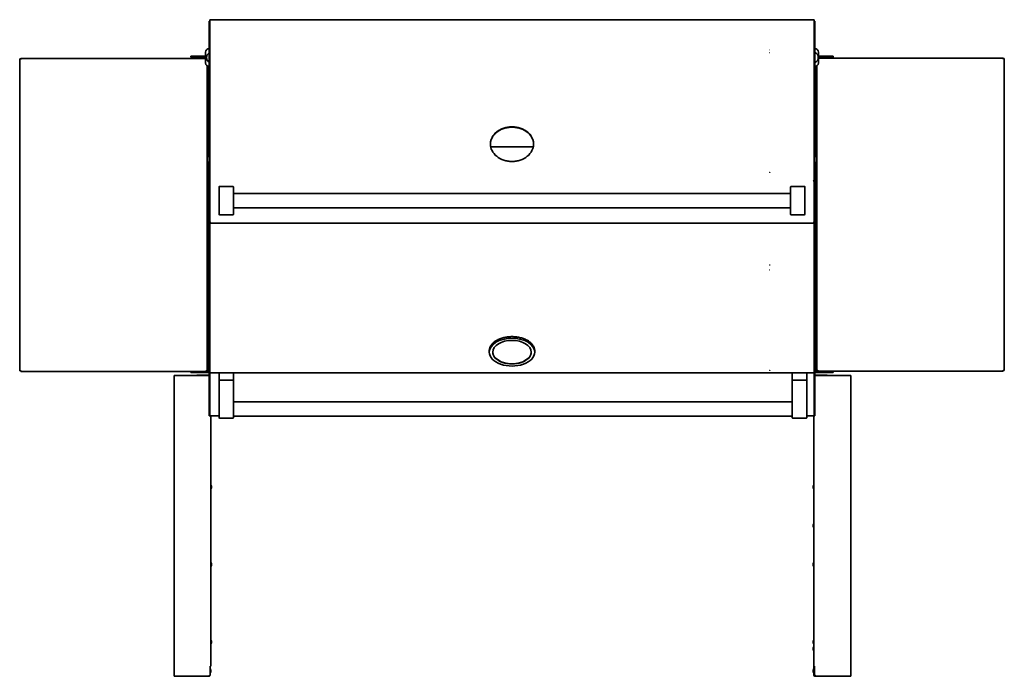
# Model space of a CAD drawing. Extents: x -17 to 110, y -18 to 98.
# Tile 6 of 8: x -17 to 51, y 53 to 98. Entities that reach past the tile are written whole.
import ezdxf

# ---------------------------------------------------------------- set-up
doc = ezdxf.new("R2010")
doc.units = 0
doc.header["$MEASUREMENT"] = 0

msp = doc.modelspace()

# ---------------------------------------------------------------- linework, layer by layer
at = {"color": 7, "lineweight": 35}
for p, q in [((-3.9973, 98.324023), (-3.9595, 98.324023)), ((-3.9973, 96.271146), (-3.9973, 98.324023)), ((-3.875, 98.433521), (-3.9595, 98.433521)), ((-3.9595, 96.358998), (-3.9595, 98.433521)), ((-3.875, 98.433857), (-3.875, 98.433521)), ((37.875001, 98.433857), (-3.875, 98.433857)), ((37.875001, 98.433521), (37.875001, 98.433857)), ((37.959499, 98.433521), (37.875001, 98.433521)), ((37.959499, 98.433521), (37.959499, 96.358998)), ((37.959499, 98.324023), (37.997297, 98.324023)), ((37.997297, 96.271146), (37.997297, 98.324023)), ((-3.9973, 96.271146), (-3.9973, 96.058667)), ((-3.9595, 96.140002), (-3.9595, 96.358998)), ((37.959499, 96.358998), (37.959499, 96.140002)), ((37.997297, 96.058667), (37.997297, 96.271146)), ((-17.065227, 95.718119), (-17.137027, 95.718119)), ((-17.137027, 95.718119), (-17.137027, 74.093114)), ((-17.065227, 95.75501), (-4.242549, 95.75501)), ((-17.065227, 95.718119), (-17.065227, 95.75501)), ((-17.065227, 95.718119), (-17.065227, 95.683209)), ((-5.012027, 95.916469), (-5.262027, 95.916469)), ((-5.262027, 95.841766), (-5.262027, 95.916469)), ((-5.262027, 95.841766), (-5.012027, 95.841766)), ((-4.242549, 95.916469), (-5.012027, 95.916469)), ((-4.242549, 95.841766), (-5.012027, 95.841766)), ((-4.824527, 95.75501), (-4.824527, 95.841766)), ((-4.574527, 95.75501), (-4.574527, 95.841766)), ((-4.242552, 95.433282), (-4.242552, 96.183284)), ((-3.9973, 87.835828), (-3.9973, 96.058667)), ((-3.9595, 87.855686), (-3.9595, 96.140002)), ((37.959499, 96.140002), (37.959499, 87.855686)), ((37.997297, 87.835828), (37.997297, 96.058667)), ((38.242553, 95.433282), (38.242553, 96.183284)), ((39.012028, 95.916469), (38.242553, 95.916469)), ((39.012028, 95.841766), (38.242553, 95.841766)), ((38.242553, 95.770014), (51.065227, 95.770014)), ((38.574526, 95.770014), (38.574526, 95.841766)), ((38.824525, 95.770014), (38.824525, 95.841766)), ((39.262027, 95.916469), (39.012028, 95.916469)), ((39.012028, 95.841766), (39.262027, 95.841766)), ((39.262027, 95.916469), (39.262027, 95.841766)), ((51.065227, 95.733114), (51.065227, 95.770014)), ((51.065227, 95.698213), (51.065227, 95.733114)), ((51.065227, 95.733114), (51.137027, 95.733114)), ((51.137027, 74.108113), (51.137027, 95.733114)), ((-4.137027, 95.229262), (-4.137027, 88.913776)), ((-4.0122, 94.841943), (-4.0122, 95.184067)), ((-4.0122, 95.184067), (-4.0122, 88.962027)), ((-4.000006, 88.962027), (-4.000006, 95.183394)), ((38.000008, 95.183394), (38.000008, 88.962027)), ((38.0122, 95.184067), (38.0122, 94.841943)), ((38.137024, 88.913786), (38.137024, 95.229262)), ((-4.0122, 94.841943), (-4.0122, 94.591939)), ((-4.000006, 94.591939), (-4.0122, 94.591939)), ((38.0122, 94.591939), (38.000008, 94.591939)), ((38.0122, 94.591939), (38.0122, 94.841943)), ((38.0122, 88.962027), (38.0122, 94.591939)), ((-3.9973, 81.396888), (-3.9973, 89.467024)), ((15.500002, 89.818298), (15.500002, 89.817404)), ((18.479986, 89.621563), (15.520033, 89.621563)), ((18.5, 89.818298), (18.5, 89.817452)), ((-4.1473, 88.872022), (-4.1473, 88.77576)), ((-4.1473, 88.77576), (-4.1473, 88.626027)), ((-3.9973, 88.962018), (-4.0573, 88.962018)), ((-3.9973, 88.795329), (-3.9973, 88.962018)), ((-3.9973, 88.536021), (-3.9973, 88.795329)), ((37.997297, 88.962018), (38.057299, 88.962018)), ((38.147299, 88.859681), (38.147299, 88.872022)), ((38.147299, 88.626027), (38.147299, 88.859681)), ((-4.137027, 88.584273), (-4.137027, 74.093114)), ((-3.9973, 88.536021), (-4.0573, 88.536021)), ((-4.0122, 88.536021), (-4.0122, 74.593112)), ((-4.000006, 74.04591), (-4.000006, 88.536021)), ((37.997297, 88.536021), (38.057299, 88.536021)), ((38.000008, 88.536021), (38.000008, 74.04591)), ((38.0122, 75.306041), (38.0122, 88.536021)), ((38.137024, 74.108113), (38.137024, 88.584263)), ((-3.9973, 87.835828), (-3.9973, 87.267509)), ((-3.9595, 87.267509), (-3.9595, 87.855686)), ((37.959499, 87.855686), (37.959499, 87.267509)), ((37.997297, 87.267509), (37.997297, 87.835828)), ((38.012205, 87.819997), (38.000012, 87.819997)), ((-3.9973, 87.267509), (-3.9973, 84.450068)), ((-3.9595, 84.383074), (-3.9595, 87.267509)), ((-3.3125, 86.844377), (-3.3125, 86.845165)), ((-3.3125, 86.486067), (-3.3125, 86.844377)), ((-3.2925, 86.865177), (-2.3325, 86.865177)), ((-2.3325, 86.864677), (-3.2925, 86.864677)), ((-2.3125, 86.845165), (-2.3125, 86.844377)), ((-2.3125, 86.844377), (-2.3125, 86.486067)), ((36.312501, 86.844377), (36.312501, 86.845165)), ((36.312501, 86.486067), (36.312501, 86.844377)), ((36.332498, 86.865177), (37.2925, 86.865177)), ((36.332498, 86.864677), (37.2925, 86.864677)), ((37.312497, 86.845165), (37.312497, 86.844377)), ((37.312497, 86.844377), (37.312497, 86.486067)), ((37.959499, 84.383074), (37.959499, 87.267509)), ((37.997297, 87.267509), (37.997297, 84.450068)), ((38.012205, 87.327987), (38.000012, 87.327987)), ((-3.3125, 86.486067), (-3.3125, 85.293276)), ((-2.3125, 85.293276), (-2.3125, 86.486067)), ((-2.3125, 86.38967), (36.312501, 86.38967)), ((36.312501, 86.486067), (36.312501, 85.293276)), ((37.312497, 85.293276), (37.312497, 86.486067)), ((-2.3125, 85.389673), (36.312501, 85.389673)), ((-3.3125, 84.934966), (-3.3125, 85.293276)), ((-2.3325, 84.914666), (-3.2925, 84.914666)), ((-2.3125, 85.293276), (-2.3125, 84.934966)), ((36.312501, 84.934966), (36.312501, 85.293276)), ((36.332498, 84.914666), (37.2925, 84.914666)), ((37.312497, 85.293276), (37.312497, 84.934966)), ((-3.9595, 84.383074), (-3.875, 84.383074)), ((-3.9595, 81.428309), (-3.9595, 84.361659)), ((-3.875, 84.383074), (-3.875, 84.327767)), ((-3.875, 84.383074), (-3.875, 84.330882)), ((-3.875, 84.327767), (-3.875, 84.327172)), ((37.875001, 84.327172), (-3.875, 84.327172)), ((37.959499, 84.383074), (37.875001, 84.383074)), ((37.875001, 84.383074), (37.875001, 84.327172)), ((37.875001, 84.327767), (37.875001, 84.330997)), ((37.959499, 84.361659), (37.959499, 81.428309)), ((37.997297, 81.396888), (37.997297, 84.449569)), ((38.012205, 82.569993), (38.000012, 82.569993)), ((38.012205, 82.077992), (38.000012, 82.077992)), ((-3.9973, 81.396888), (-3.9973, 81.07443)), ((-3.9595, 81.096316), (-3.9595, 81.428309)), ((37.959499, 81.428309), (37.959499, 81.096316)), ((37.997297, 81.07443), (37.997297, 81.396888)), ((-3.9973, 74.160195), (-3.9973, 81.07443)), ((-3.9595, 74.130278), (-3.9595, 81.096316)), ((37.959499, 81.096316), (37.959499, 74.130278)), ((37.997297, 74.160195), (37.997297, 81.07443)), ((-3.999997, 78.231129), (-4.001634, 78.230648)), ((-3.999997, 77.910353), (-4.001634, 77.910834)), ((38.000017, 78.231124), (38.001632, 78.230648)), ((38.000017, 77.910358), (38.001632, 77.910834)), ((-4.0122, 75.306041), (-4.0122, 75.056042)), ((-4.0122, 75.306041), (-4.000006, 75.306041)), ((15.425001, 75.480741), (15.425001, 75.389798)), ((18.575001, 75.480741), (18.575001, 75.389798)), ((38.000008, 75.306041), (38.0122, 75.306041)), ((38.0122, 75.056042), (38.0122, 75.306041)), ((-4.0822, 74.593112), (-4.0122, 74.593112)), ((-4.0822, 74.593112), (-4.0822, 74.093114)), ((-4.0122, 74.556212), (-4.0481, 74.556212)), ((-4.0481, 74.556212), (-4.0481, 74.128014)), ((-4.0122, 74.088216), (-4.0122, 75.056042)), ((-4.0122, 74.593112), (-4.0122, 74.556212)), ((-4.0122, 74.556212), (-4.0122, 74.128014)), ((38.0122, 75.056042), (38.0122, 74.088216)), ((38.082198, 74.608116), (38.0122, 74.608116)), ((38.0122, 74.571216), (38.048101, 74.571216)), ((38.048101, 74.571216), (38.048101, 74.143014)), ((38.082198, 74.108113), (38.082198, 74.608116)), ((38.082198, 74.608116), (38.082198, 74.108113)), ((-17.065227, 74.093114), (-17.137027, 74.093114)), ((-17.065227, 74.128014), (-17.065227, 74.093114)), ((-17.065227, 74.093114), (-17.065227, 74.056214)), ((-5.075768, 74.056214), (-17.065227, 74.056214)), ((-6.4353, 73.777942), (-6.1375, 73.777942)), ((-6.4353, 52.940443), (-6.4353, 73.777942)), ((-4.048208, 73.777942), (-6.1375, 73.777942)), ((-5.9404, 74.056214), (-5.258305, 74.056214)), ((-5.012027, 74.056214), (-5.262027, 74.056214)), ((-5.262027, 73.981515), (-5.262027, 74.056214)), ((-5.262027, 73.981515), (-5.012027, 73.981515)), ((-5.012027, 74.056214), (-4.0442, 74.056214)), ((-5.012027, 73.981515), (-4.0442, 73.981515)), ((-4.861356, 73.981515), (-4.844311, 73.981515)), ((-4.844311, 73.981515), (-4.537697, 73.981515)), ((-4.8386, 73.796689), (-4.0094, 73.796689)), ((-4.208827, 74.128014), (-4.208827, 74.093114)), ((-4.137027, 74.093114), (-4.208827, 74.093114)), ((-4.208827, 74.093114), (-4.208827, 74.056214)), ((-4.208827, 74.092114), (-4.137027, 74.092114)), ((-4.137027, 74.093114), (-4.137027, 74.092114)), ((-4.137027, 74.093114), (-4.084, 74.093114)), ((-4.137027, 74.092114), (-4.137027, 74.056214)), ((-4.137027, 74.092114), (-4.084, 74.092114)), ((-4.0822, 74.093114), (-4.084, 74.093114)), ((-3.9973, 74.04591), (-4.000006, 74.04591)), ((-4, 71.672541), (-4, 73.895739)), ((-3.9973, 74.160195), (-3.9973, 73.983001)), ((-3.9595, 73.983001), (-3.9973, 73.983001)), ((-3.9595, 73.9471), (-3.9595, 74.130278)), ((37.891999, 73.9471), (-3.9595, 73.9471)), ((-3.9522, 73.905592), (-3.9522, 71.671887)), ((-3.9522, 71.672541), (-3.9522, 73.895739)), ((-3.932753, 73.9471), (-3.927762, 73.938714)), ((-3.3125, 73.4671), (-3.3125, 73.927098)), ((-3.2925, 73.9471), (-2.3325, 73.9471)), ((-2.3125, 73.927098), (-2.3125, 73.4671)), ((36.437498, 73.4671), (36.437498, 73.927098)), ((36.4575, 73.9471), (37.417497, 73.9471)), ((37.437499, 73.927098), (37.437499, 73.4671)), ((37.891999, 73.9471), (37.902001, 73.9471)), ((37.891999, 73.9471), (37.902001, 73.9471)), ((37.959499, 73.9471), (37.902001, 73.9471)), ((37.932754, 73.9471), (37.92776, 73.938714)), ((37.952198, 73.905592), (37.952198, 71.671887)), ((37.952198, 71.672541), (37.952198, 73.895739)), ((37.959499, 74.130278), (37.959499, 73.9471)), ((37.997297, 73.983001), (37.959499, 73.983001)), ((37.997297, 73.983001), (37.997297, 74.160195)), ((37.997297, 74.04591), (38.000008, 74.04591)), ((37.999998, 71.672541), (37.999998, 73.895739)), ((37.999998, 73.745228), (38.009398, 73.750793)), ((37.999998, 73.74803), (38.009398, 73.750793)), ((38.009398, 73.796689), (38.838597, 73.796689)), ((38.009398, 73.760789), (38.042208, 73.760789)), ((38.027848, 73.750793), (38.009398, 73.750793)), ((38.044198, 74.056214), (39.012028, 74.056214)), ((38.044198, 73.981515), (39.012028, 73.981515)), ((38.082198, 74.108113), (38.084001, 74.108113)), ((38.137024, 74.108113), (38.084001, 74.108113)), ((38.137024, 74.107113), (38.084001, 74.107113)), ((39.940397, 74.071213), (38.084001, 74.071213)), ((38.098207, 73.777942), (40.187498, 73.777942)), ((38.137024, 74.108113), (38.208825, 74.108113)), ((38.137024, 74.108113), (38.137024, 74.107113)), ((38.137024, 74.107113), (38.137024, 74.071213)), ((38.208825, 74.107113), (38.137024, 74.107113)), ((38.208825, 74.071213), (38.137024, 74.071213)), ((38.208825, 74.108113), (38.208825, 74.143014)), ((38.208825, 74.108113), (38.208825, 74.071213)), ((51.065227, 74.071213), (38.208825, 74.071213)), ((38.537694, 73.981515), (38.861358, 73.981515)), ((38.574526, 74.071213), (38.574526, 74.056214)), ((38.824525, 74.071213), (38.824525, 74.056214)), ((39.262027, 74.056214), (39.012028, 74.056214)), ((39.012028, 73.981515), (39.262027, 73.981515)), ((39.262027, 74.056214), (39.262027, 73.981515)), ((40.485297, 73.777942), (40.187498, 73.777942)), ((40.485297, 73.777942), (40.485297, 52.940443)), ((51.065227, 74.108113), (51.065227, 74.143014)), ((51.065227, 74.108113), (51.137027, 74.108113)), ((51.065227, 74.108113), (51.065227, 74.071213)), ((-3.3125, 73.447102), (-3.2925, 73.447102)), ((-3.3125, 71.345421), (-3.3125, 73.447102)), ((-2.3325, 73.447102), (-3.2925, 73.447102)), ((-2.3325, 73.447102), (-2.3125, 73.447102)), ((-2.3125, 73.447102), (-2.3125, 71.345421)), ((36.437498, 73.447102), (36.4575, 73.447102)), ((36.437498, 71.345421), (36.437498, 73.447102)), ((36.4575, 73.447102), (37.417497, 73.447102)), ((37.417497, 73.447102), (37.437499, 73.447102)), ((37.437499, 73.447102), (37.437499, 71.345421)), ((-2.312499, 71.947098), (36.437498, 71.947098)), ((-4, 71.672541), (-4, 70.98454)), ((-3.9522, 71.672541), (-3.9522, 70.98454)), ((-3.9522, 70.984391), (-3.9522, 71.671887)), ((-3.3125, 71.345421), (-3.3125, 70.842098)), ((-2.3125, 70.842098), (-2.3125, 71.345421)), ((36.437498, 71.345421), (36.437498, 70.842098)), ((37.437499, 70.842098), (37.437499, 71.345421)), ((37.952198, 71.672541), (37.952198, 70.98454)), ((37.952198, 70.984391), (37.952198, 71.671887)), ((37.999998, 71.672541), (37.999998, 70.98454)), ((-3.9522, 70.98454), (-4, 70.98454)), ((-3.3125, 70.984391), (-3.9522, 70.984391)), ((-3.8875, 70.984396), (-3.8875, 53.627939)), ((-2.3325, 70.8221), (-3.2925, 70.8221)), ((-2.3125, 70.947102), (36.437498, 70.947102)), ((36.4575, 70.8221), (37.417497, 70.8221)), ((37.952198, 70.984391), (37.437499, 70.984391)), ((37.937497, 53.627939), (37.937497, 70.984396)), ((37.952198, 70.98454), (37.999998, 70.98454)), ((-3.842012, 66.096124), (-3.842012, 66.096691)), ((-3.842012, 66.039179), (-3.842012, 66.096124)), ((-3.842012, 66.039179), (-3.842012, 65.99669)), ((37.892009, 66.06775), (37.892009, 66.096677)), ((37.892009, 66.092039), (37.892009, 66.025631)), ((37.892009, 66.001342), (37.892009, 66.06775)), ((37.892009, 66.025631), (37.892009, 65.99669)), ((37.937497, 66.20294), (37.937497, 66.112498)), ((37.937497, 66.112498), (37.937497, 65.89044)), ((37.892009, 63.409188), (37.892009, 63.378829)), ((37.892009, 63.405171), (37.892009, 63.339551)), ((37.892009, 63.378829), (37.892009, 63.313209)), ((37.892009, 63.339551), (37.892009, 63.309192)), ((37.937497, 60.827939), (37.937497, 60.729683)), ((-3.842012, 60.72169), (-3.842012, 60.671185)), ((-3.842012, 60.671185), (-3.842012, 60.621689)), ((37.892009, 60.72169), (37.892009, 60.69025)), ((37.892009, 60.718119), (37.892009, 60.653134)), ((37.892009, 60.625264), (37.892009, 60.69025)), ((37.892009, 60.653134), (37.892009, 60.621689)), ((37.937497, 60.729683), (37.937497, 60.515439)), ((-3.842012, 55.344671), (-3.842012, 55.346689)), ((-3.842012, 55.282626), (-3.842012, 55.344671)), ((37.892009, 55.346689), (37.892009, 55.310837)), ((37.892009, 55.344652), (37.892009, 55.28254)), ((37.892009, 55.248735), (37.892009, 55.310837)), ((37.937497, 55.452939), (37.937497, 55.340903)), ((37.937497, 55.340903), (37.937497, 55.140439)), ((-3.842012, 55.282626), (-3.842012, 55.246688)), ((37.892009, 55.28254), (37.892009, 55.246688)), ((37.892009, 54.877939), (37.892009, 54.84944)), ((37.892009, 54.873085), (37.892009, 54.806446)), ((37.892009, 54.84944), (37.892009, 54.782801)), ((37.892009, 54.777938), (37.892009, 54.806446)), ((-3.9353, 53.627939), (-3.9353, 53.040445)), ((-3.9353, 53.627939), (-3.8875, 53.627939)), ((-3.892012, 53.312825), (-3.892012, 53.346687)), ((-3.892012, 53.312825), (-3.892012, 53.249368)), ((37.892009, 53.346687), (37.892009, 53.296687)), ((37.892009, 53.346687), (37.892009, 53.296687)), ((37.892009, 53.346687), (37.892009, 53.304616)), ((37.892009, 53.346687), (37.892009, 53.310835)), ((37.892009, 53.346687), (37.892009, 53.315247)), ((37.892009, 53.346687), (37.892009, 53.317746)), ((37.892009, 53.288766), (37.892009, 53.346063)), ((37.892009, 53.282538), (37.892009, 53.34465)), ((37.892009, 53.278136), (37.892009, 53.343121)), ((37.892009, 53.275637), (37.892009, 53.342045)), ((37.892009, 53.317746), (37.892009, 53.251338)), ((37.892009, 53.315247), (37.892009, 53.250261)), ((37.892009, 53.310835), (37.892009, 53.248733)), ((37.892009, 53.304616), (37.892009, 53.24732)), ((37.892009, 53.246695), (37.892009, 53.296687)), ((37.892009, 53.296687), (37.892009, 53.246695)), ((37.892009, 53.288766), (37.892009, 53.246695)), ((37.892009, 53.246705), (37.892009, 53.282538)), ((37.892009, 53.246705), (37.892009, 53.278136)), ((37.892009, 53.275637), (37.892009, 53.246695)), ((37.937497, 53.627959), (37.937497, 53.615761)), ((37.937497, 53.627939), (37.985297, 53.627939)), ((37.937497, 53.615761), (37.937497, 53.452956)), ((37.937497, 53.615761), (37.973397, 53.615761)), ((37.937497, 53.608687), (37.937497, 52.993587)), ((37.937497, 53.608687), (37.973397, 53.608687)), ((37.937497, 53.452937), (37.937497, 53.296687)), ((37.937497, 53.296687), (37.937497, 53.140437)), ((37.973397, 53.627939), (37.973397, 53.615761)), ((37.973397, 53.615761), (37.973397, 53.608696)), ((37.973397, 53.608687), (37.973397, 52.993587)), ((37.977502, 53.373687), (37.973397, 53.373687)), ((37.977497, 53.012945), (37.977497, 53.627939)), ((37.985297, 53.040445), (37.985297, 53.627939)), ((-6.4353, 52.940443), (-6.1375, 52.940443)), ((-4.048208, 52.940443), (-6.1375, 52.940443)), ((-4.0094, 52.92169), (-4.8386, 52.92169)), ((-3.9375, 52.993587), (-3.9375, 53.02817)), ((-3.892012, 53.246695), (-3.892012, 53.249368)), ((37.937497, 53.140292), (37.937497, 53.000661)), ((37.937512, 53.000094), (37.937497, 53.000661)), ((37.977502, 53.219686), (37.973397, 53.219686)), ((37.977497, 53.219686), (37.973397, 53.219686)), ((37.977497, 53.219686), (37.973402, 53.219686)), ((37.977497, 53.219686), (37.973402, 53.219686)), ((37.977497, 53.219686), (37.973402, 53.219686)), ((37.977497, 53.012945), (37.991554, 53.012945)), ((38.028954, 52.967587), (38.009398, 52.967587)), ((38.009398, 52.967587), (38.009398, 52.964665)), ((38.042208, 52.957591), (38.009398, 52.957591)), ((38.838597, 52.92169), (38.009398, 52.92169)), ((38.098207, 52.940443), (40.187498, 52.940443)), ((40.485297, 52.940443), (40.187498, 52.940443))]:
    msp.add_line(p, q, dxfattribs=at)
for points in [[(34.87, 96.140002), (34.872504, 96.142011), (34.873936, 96.142559), (34.877214, 96.142155), (34.880001, 96.140002)], [(34.880001, 96.140002), (34.878026, 96.138339), (34.875911, 96.137465), (34.872903, 96.137839), (34.87, 96.140002)], [(15.939241, 90.659199), (15.975329, 90.686698), (16.012298, 90.713073), (16.050133, 90.738324), (16.079064, 90.756509), (16.108462, 90.77406), (16.168613, 90.80724), (16.230516, 90.837864), (16.294083, 90.865959), (16.359233, 90.891536), (16.425879, 90.914624)], [(15.939241, 90.637053), (15.975329, 90.664524), (16.012301, 90.69088), (16.050137, 90.71612), (16.079069, 90.734287), (16.108467, 90.751838), (16.16862, 90.784999), (16.23052, 90.815603), (16.294088, 90.843679), (16.359237, 90.869237), (16.425879, 90.892315)], [(16.425903, 90.914643), (16.495442, 90.935683), (16.565728, 90.953917), (16.636707, 90.969315), (16.70832, 90.981887), (16.780514, 90.991634), (16.85323, 90.998574), (16.92641, 91.002707), (16.999996, 91.004072)], [(16.425903, 90.892324), (16.495442, 90.913355), (16.565731, 90.931579), (16.636709, 90.946968), (16.708325, 90.95953), (16.780517, 90.969277), (16.853233, 90.976197), (16.926413, 90.98033), (16.999998, 90.981695)], [(17.000022, 91.004072), (17.073606, 91.002687), (17.146788, 90.998554), (17.219506, 90.991634), (17.291701, 90.981887), (17.363316, 90.969315), (17.434295, 90.953917), (17.504579, 90.935683), (17.574116, 90.914633)], [(17.000022, 90.981695), (17.073606, 90.980321), (17.146788, 90.976188), (17.219504, 90.969267), (17.291701, 90.95953), (17.363316, 90.946977), (17.434295, 90.931579), (17.504581, 90.913355), (17.574116, 90.892324)], [(17.574137, 90.914624), (17.640779, 90.891527), (17.70593, 90.865949), (17.769503, 90.837854), (17.831408, 90.807221), (17.891566, 90.774041), (17.920964, 90.7565), (17.949893, 90.738314), (17.987725, 90.713064), (18.024687, 90.686698), (18.060763, 90.659209)], [(17.574137, 90.892305), (17.640776, 90.869227), (17.705928, 90.843669), (17.769498, 90.815583), (17.831403, 90.784979), (17.891561, 90.751819), (17.920959, 90.734287), (17.94989, 90.716111), (17.987723, 90.69088), (18.024685, 90.664524), (18.060763, 90.637053)], [(15.500002, 89.818298), (15.501419, 89.871048), (15.505668, 89.923423), (15.512764, 89.975365), (15.522702, 90.026817), (15.535474, 90.077721), (15.551048, 90.12803), (15.569385, 90.177684), (15.590437, 90.226637), (15.614137, 90.27486)], [(15.500062, 89.80736), (15.501972, 89.858821), (15.506595, 89.909927), (15.513939, 89.960611), (15.523998, 90.010804), (15.53676, 90.060478), (15.552199, 90.109575), (15.570274, 90.158047), (15.590942, 90.205847), (15.61414, 90.252945)], [(18.060775, 90.659199), (18.110987, 90.617733), (18.135154, 90.596289), (18.158671, 90.574365), (18.188997, 90.544386), (18.218116, 90.51356), (18.245995, 90.481899), (18.277779, 90.442817), (18.307693, 90.402544), (18.335702, 90.361097), (18.361767, 90.318536), (18.385859, 90.27486)], [(18.060775, 90.637044), (18.110985, 90.595607), (18.135151, 90.574173), (18.158667, 90.552267), (18.188992, 90.522307), (18.218111, 90.491511), (18.245993, 90.459869), (18.277774, 90.420797), (18.307691, 90.380552), (18.3357, 90.339144), (18.361765, 90.296602), (18.385859, 90.252955)], [(18.385859, 90.27486), (18.409552, 90.226647), (18.430598, 90.177684), (18.448932, 90.12803), (18.464506, 90.077721), (18.47728, 90.026817), (18.487223, 89.975355), (18.494324, 89.923413), (18.49858, 89.871038), (18.5, 89.818298)], [(18.385862, 90.252955), (18.40905, 90.205857), (18.429711, 90.158057), (18.447783, 90.109575), (18.463222, 90.060478), (18.475987, 90.010794), (18.486051, 89.960591), (18.493399, 89.909899), (18.498027, 89.858802), (18.499942, 89.80734)], [(18.5, 89.818298), (18.498589, 89.765394), (18.494329, 89.712808), (18.487218, 89.660587), (18.477258, 89.608808), (18.464474, 89.55751), (18.448894, 89.506759), (18.430559, 89.456604), (18.409528, 89.407094), (18.385864, 89.358256)], [(16.999991, 88.608677), (16.92636, 88.610109), (16.853139, 88.614415), (16.78039, 88.621644), (16.708176, 88.631774), (16.63656, 88.644847), (16.565603, 88.66085), (16.49536, 88.679776), (16.425895, 88.701595)], [(17.574125, 88.701614), (17.504644, 88.679786), (17.434393, 88.66086), (17.363431, 88.644847), (17.291816, 88.631774), (17.219607, 88.621624), (17.146862, 88.614415), (17.073644, 88.610109), (17.000015, 88.608677)], [(34.87, 87.855686), (34.87309, 87.858329), (34.876127, 87.858618), (34.879093, 87.856705), (34.880001, 87.855686)], [(34.880001, 87.855686), (34.876901, 87.852985), (34.873864, 87.852697), (34.870903, 87.854648), (34.87, 87.855686)], [(37.891999, 87.267509), (37.894013, 87.26997), (37.895128, 87.270796), (37.89718, 87.271334), (37.899175, 87.270604), (37.902001, 87.267509)], [(37.891999, 87.267509), (37.894013, 87.269873), (37.895123, 87.270681), (37.897171, 87.2712), (37.898194, 87.270988), (37.900146, 87.269739), (37.902001, 87.267509)], [(34.87, 81.428309), (34.873109, 81.431279), (34.876156, 81.431596), (34.877185, 81.431116), (34.880001, 81.428309)], [(34.880001, 81.428309), (34.876882, 81.425272), (34.875368, 81.424791), (34.872807, 81.425454), (34.87, 81.428309)], [(34.87, 81.096316), (34.872504, 81.098373), (34.873936, 81.098931), (34.877214, 81.098517), (34.880001, 81.096316)], [(34.880001, 81.096316), (34.878026, 81.094625), (34.875911, 81.093731), (34.872903, 81.094115), (34.87, 81.096316)], [(18.575001, 75.480741), (18.573547, 75.523215), (18.569195, 75.565589), (18.56469, 75.593728), (18.559581, 75.6188), (18.553932, 75.64196), (18.547415, 75.665009), (18.54004, 75.687929), (18.53181, 75.710699), (18.51391, 75.75339), (18.492964, 75.795552), (18.469088, 75.836965), (18.454733, 75.859394), (18.430451, 75.894103), (18.401596, 75.931195), (18.370355, 75.967393), (18.338458, 76.000977), (18.309291, 76.029235), (18.278637, 76.056802), (18.246533, 76.083658), (18.213022, 76.109768), (18.186469, 76.129222), (18.136499, 76.163215), (18.089776, 76.192281), (18.045893, 76.217464), (17.984697, 76.249567), (17.921019, 76.279653), (17.855019, 76.307657), (17.786862, 76.333517), (17.716714, 76.357177), (17.656393, 76.375314), (17.589478, 76.393197), (17.52132, 76.409129), (17.445444, 76.424311), (17.368442, 76.43708), (17.290511, 76.447417), (17.211846, 76.455299), (17.132646, 76.460701), (17.053111, 76.463613), (16.973441, 76.464032), (16.893838, 76.461951), (16.814504, 76.457375), (16.735639, 76.45032), (16.65744, 76.4408), (16.580108, 76.428833), (16.503835, 76.414454), (16.433111, 76.398724), (16.365766, 76.38149), (16.299757, 76.362329), (16.236312, 76.341649), (16.167469, 76.316519), (16.100732, 76.289221), (16.03626, 76.259823), (15.974221, 76.228388), (15.934293, 76.206333), (15.886623, 76.177906), (15.840866, 76.148215), (15.813533, 76.129222), (15.770051, 76.096807), (15.737236, 76.070321), (15.705851, 76.043105), (15.675937, 76.015188), (15.640582, 75.979254), (15.608555, 75.943358), (15.5789, 75.906564), (15.560477, 75.881554), (15.545269, 75.859394), (15.530913, 75.836965), (15.507038, 75.795552), (15.486089, 75.75339), (15.468189, 75.710699), (15.459961, 75.687929), (15.452584, 75.665009), (15.446067, 75.64196), (15.44042, 75.6188), (15.432897, 75.579671), (15.427581, 75.537359), (15.425162, 75.494904), (15.425001, 75.480741)], [(16.573846, 76.427752), (16.629688, 76.437373), (16.685867, 76.445596), (16.742363, 76.45243), (16.784929, 76.456645), (16.827656, 76.460081), (16.913557, 76.464642), (16.999996, 76.466151)], [(17.000022, 76.466151), (17.086589, 76.464632), (17.172615, 76.460057), (17.215404, 76.456606), (17.258035, 76.452382), (17.314613, 76.445534), (17.370871, 76.437287), (17.426793, 76.427641)], [(-4.000006, 74.04591), (-3.999967, 74.046194), (-3.999663, 74.046756), (-3.999087, 74.047318), (-3.99727, 74.048428)], [(34.87, 74.130278), (34.874061, 74.132335), (34.878059, 74.131614), (34.880001, 74.130278)], [(34.880001, 74.130278), (34.875935, 74.128182), (34.871937, 74.128923), (34.87, 74.130278)], [(38.000008, 73.721645), (38.008505, 73.733309), (38.018813, 73.743695), (38.030703, 73.752754), (38.035298, 73.755676)], [(-3.9353, 53.040445), (-3.938403, 53.02447), (-3.943498, 53.009389), (-3.950805, 52.995461), (-3.96032, 52.983014), (-3.97191, 52.972085), (-3.9853, 52.962704)], [(38.009398, 52.964665), (37.997523, 52.969836), (37.986585, 52.976834), (37.981923, 52.981053), (37.978083, 52.985763), (37.974757, 52.992386), (37.973417, 52.999729)], [(38.035298, 52.962704), (38.020466, 52.974796), (38.007601, 52.987868), (37.997278, 53.001901), (37.990968, 53.014349), (37.986974, 53.027248), (37.985297, 53.040445)]]:
    msp.add_lwpolyline(points, dxfattribs=at)
for centre, radius, start, end in [((-3.992552, 96.183284), 0.25, 91.088216, 180.000005), ((34.874998, 96.351011), 0.009401, 57.944381, 122.055617), ((34.874998, 96.366784), 0.009237, 237.313984, 302.686025), ((37.992549, 96.183284), 0.25, 0, 88.911783), ((-3.8057, 95.808278), 0.375, 120.726025, 239.273975), ((37.8655, 95.808278), 0.375, 290.577049, 69.422951), ((-3.992552, 95.433282), 0.25, 179.999995, 268.911784), ((37.992549, 95.433282), 0.25, 271.088217, 360), ((-3.875, 89.467024), 0.1223, 179.623593, 180.000005), ((-4.0573, 88.872022), 0.09, 90.000003, 179.999995), ((38.057299, 88.872022), 0.09, 0, 90.000003), ((-4.0573, 88.626027), 0.09, 180.000005, 269.999997), ((38.057299, 88.626027), 0.09, 269.999997, 360), ((-3.2925, 86.845165), 0.02, 90.000003, 180.000005), ((-3.292332, 86.84455), 0.020146, 90.476873, 180.469161), ((-2.3325, 86.845165), 0.02, 0, 90.000003), ((-2.332667, 86.84455), 0.020146, 359.531148, 89.523556), ((36.332498, 86.845165), 0.02, 90.000003, 180.000005), ((36.332667, 86.84455), 0.020146, 90.476873, 180.469161), ((37.292331, 86.84455), 0.020146, 359.531148, 89.523556), ((37.2925, 86.845165), 0.02, 0, 90.000003), ((37.896998, 87.267509), 0.005, 179.999995, 359.999999), ((-3.292332, 84.934793), 0.020146, 179.531154, 269.523558), ((-2.332667, 84.934793), 0.020146, 270.476874, 0.469162), ((36.332667, 84.934793), 0.020146, 179.531154, 269.523558), ((37.292331, 84.934793), 0.020146, 270.476874, 0.469162), ((-3.875, 84.450068), 0.1223, 179.999995, 269.999997), ((37.875001, 84.450068), 0.1223, 269.999997, 360), ((-3.977643, 78.159742), 0.074857, 108.69255, 117.492614), ((-3.977643, 77.98174), 0.074857, 242.507386, 251.30745), ((37.977641, 78.159742), 0.074857, 62.499571, 71.307448), ((37.977641, 77.98174), 0.074857, 288.692552, 297.500429), ((-4.8386, 73.724793), 0.0719, 90.000003, 132.334847), ((-4.084, 74.128014), 0.0359, 269.999997, 360), ((-4.084, 74.128014), 0.0718, 269.999997, 360), ((-4.048208, 73.67794), 0.1, 61.173667, 90.000003), ((-4.0442, 74.088216), 0.032, 269.999997, 360), ((-4.0442, 74.088216), 0.1067, 269.999997, 296.075023), ((-4.0094, 73.724793), 0.0719, 82.481433, 90.000003), ((-3.9022, 73.895739), 0.0978, 125.864322, 180.000005), ((-3.9022, 73.895739), 0.05, 120.746953, 180.000005), ((-3.2925, 73.927098), 0.02, 90.000003, 180.000005), ((-2.3325, 73.927098), 0.02, 0, 90.000003), ((36.4575, 73.927098), 0.02, 90.000003, 180.000005), ((37.417497, 73.927098), 0.02, 0, 90.000003), ((37.902198, 73.895739), 0.05, 360, 59.253045), ((37.902198, 73.895739), 0.0978, 360, 54.135687), ((38.044198, 74.088216), 0.1067, 243.924979, 269.999997), ((38.009398, 73.724793), 0.0719, 90.000003, 97.505813), ((38.009398, 73.724793), 0.036, 90.000003, 105.122929), ((38.044198, 74.088216), 0.032, 180.000005, 269.999997), ((38.084001, 74.143014), 0.0718, 180.000005, 269.999997), ((38.098207, 73.67794), 0.1, 90.000003, 128.982085), ((38.084001, 74.143014), 0.0359, 180.000005, 269.999997), ((38.838597, 73.724793), 0.0719, 47.665155, 90.000003), ((-3.2925, 73.4671), 0.02, 180.000005, 269.999997), ((-2.3325, 73.4671), 0.02, 269.999997, 360), ((36.4575, 73.4671), 0.02, 180.000005, 269.999997), ((37.417497, 73.4671), 0.02, 269.999997, 360), ((-3.2925, 70.842098), 0.02, 180.000005, 269.999997), ((-2.3325, 70.842098), 0.02, 269.999997, 360), ((36.4575, 70.842098), 0.02, 179.999995, 269.999997), ((37.417497, 70.842098), 0.02, 269.999997, 360), ((-3.8865, 66.20294), 0.001, 34.153849, 180.000009), ((-3.8865, 65.89044), 0.001, 179.999991, 325.846151), ((-4.116813, 66.04669), 0.279313, 10.312039, 34.153917), ((-4.116813, 66.04669), 0.279313, 325.846086, 349.687868), ((38.166811, 66.04669), 0.279313, 145.846095, 169.687881), ((38.166811, 66.04669), 0.279313, 190.312119, 214.153905), ((37.936497, 66.20294), 0.001, 359.999988, 145.846149), ((37.936497, 65.89044), 0.001, 214.153851, 0.000012), ((38.166811, 63.359192), 0.279313, 145.846095, 169.687895), ((37.936497, 63.515442), 0.001, 359.999997, 145.846109), ((38.166811, 63.359192), 0.279313, 190.312105, 214.153905), ((37.936497, 63.202942), 0.001, 214.153891, 0.000003), ((-3.8865, 60.827939), 0.001, 34.153903, 180.000009), ((-4.116813, 60.671689), 0.279313, 10.312132, 34.153914), ((38.166811, 60.671689), 0.279313, 145.846095, 169.687867), ((37.936497, 60.827939), 0.001, 359.999997, 145.846095), ((-3.8865, 60.515439), 0.001, 179.999991, 325.846097), ((-4.116813, 60.671689), 0.279313, 325.846086, 349.687868), ((38.166811, 60.671689), 0.279313, 190.312133, 214.153905), ((37.936497, 60.515439), 0.001, 214.153905, 0.000003), ((-3.8865, 55.452939), 0.001, 34.153914, 179.999995), ((-4.116813, 55.296689), 0.279313, 10.312133, 34.153914), ((38.166811, 55.296689), 0.279313, 145.846081, 169.687867), ((37.936497, 55.452939), 0.001, 360, 145.846081), ((-3.8865, 55.140439), 0.001, 180.000005, 325.846086), ((-4.116813, 55.296689), 0.279313, 325.846086, 349.687867), ((38.166811, 55.296689), 0.279313, 190.312133, 214.153919), ((38.166811, 54.827939), 0.279313, 145.846095, 169.687881), ((38.166811, 54.827939), 0.279313, 190.312119, 214.153905), ((37.936497, 55.140439), 0.001, 214.153919, 0), ((37.936497, 54.984189), 0.001, 359.999989, 145.846136), ((37.936497, 54.671689), 0.001, 214.153864, 0.000011), ((-4.166832, 53.296687), 0.279334, 10.313119, 34.016852), ((38.166811, 53.296687), 0.279313, 145.846081, 169.687867), ((38.166811, 53.296687), 0.279313, 145.846081, 169.687867), ((38.166811, 53.296687), 0.279313, 145.846122, 169.687895), ((38.166811, 53.296687), 0.279313, 145.846109, 169.687895), ((38.166811, 53.296687), 0.279313, 145.846095, 169.687881), ((37.936497, 53.452937), 0.001, 0, 145.846081), ((-4.8386, 52.993587), 0.0719, 227.665071, 269.999997), ((-4.048208, 53.040445), 0.1, 269.999997, 308.98209), ((-4.0094, 52.993587), 0.0719, 269.999997, 360), ((-4.166832, 53.296696), 0.279333, 325.975139, 349.686885), ((38.166811, 53.296687), 0.279313, 190.312133, 214.153919), ((38.166811, 53.296687), 0.279313, 190.312119, 214.153919), ((38.166811, 53.296687), 0.279313, 190.312105, 214.153878), ((38.166811, 53.296687), 0.279313, 190.312105, 214.153891), ((37.936497, 53.140437), 0.001, 214.153919, 360), ((37.936497, 53.140437), 0.001, 214.153851, 0.000012), ((37.936497, 53.140437), 0.001, 214.153919, 0), ((37.936497, 53.140437), 0.001, 214.153905, 0.000003), ((37.936497, 53.140437), 0.001, 214.153851, 0.000012), ((38.009398, 52.993587), 0.0719, 180.000005, 269.999997), ((38.009398, 52.993587), 0.036, 180.000005, 269.999997), ((38.063167, 53.267928), 0.307987, 254.596746, 259.945939), ((38.098207, 53.040445), 0.1, 231.017915, 269.999997), ((38.838597, 52.993587), 0.0719, 269.999997, 312.334927)]:
    msp.add_arc(centre, radius, start, end, dxfattribs=at)
for centre, major_axis, ratio, start_param, end_param in [((90.327917, 50.326908), (74.708891, -39.957208), 0.114004, 3.091692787, 3.142674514), ((90.330397, 50.328888), (74.711645, -39.932784), 0.113962, 3.091632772, 3.14261384), ((47.485106, 94.13308), (31.975867, 4.449069), 0.172793, 3.117519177, 3.202060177), ((62.295244, 113.808171), (46.677236, 24.457373), 0.147003, 3.140511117, 3.204940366), ((70.611361, 155.139871), (-54.683276, -66.165276), 0.13033, 0.001289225, 0.049864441), ((0.99774, 109.586076), (17.075746, -20.610188), 0.23361, 6.193580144, 6.280554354), ((-109.341243, 157.347479), (127.719775, -68.003208), 0.088842, 6.245550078, 6.284413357), ((17.000001, 75.389798), (-1.575, 0), 0.612084, 3.141592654, 6.283185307), ((17.000001, 75.389798), (-1.335, 0), 0.612084, 3.141592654, 6.283185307), ((17.000001, 75.389798), (-1.575, 0), 0.612084, 0, 3.141592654), ((17.000001, 75.389798), (-1.335, 0), 0.612084, 0, 3.141592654), ((17.000001, 75.405615), (-1.335, 0), 0.612084, 0.00967781, 3.131914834), ((37.743944, 74.083338), (0.256035, -0.037784), 0.095894, 0.014190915, 0.159734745)]:
    msp.add_ellipse(centre, major_axis=major_axis, ratio=ratio, start_param=start_param, end_param=end_param, dxfattribs=at)

doc.saveas('drawing.dxf')
